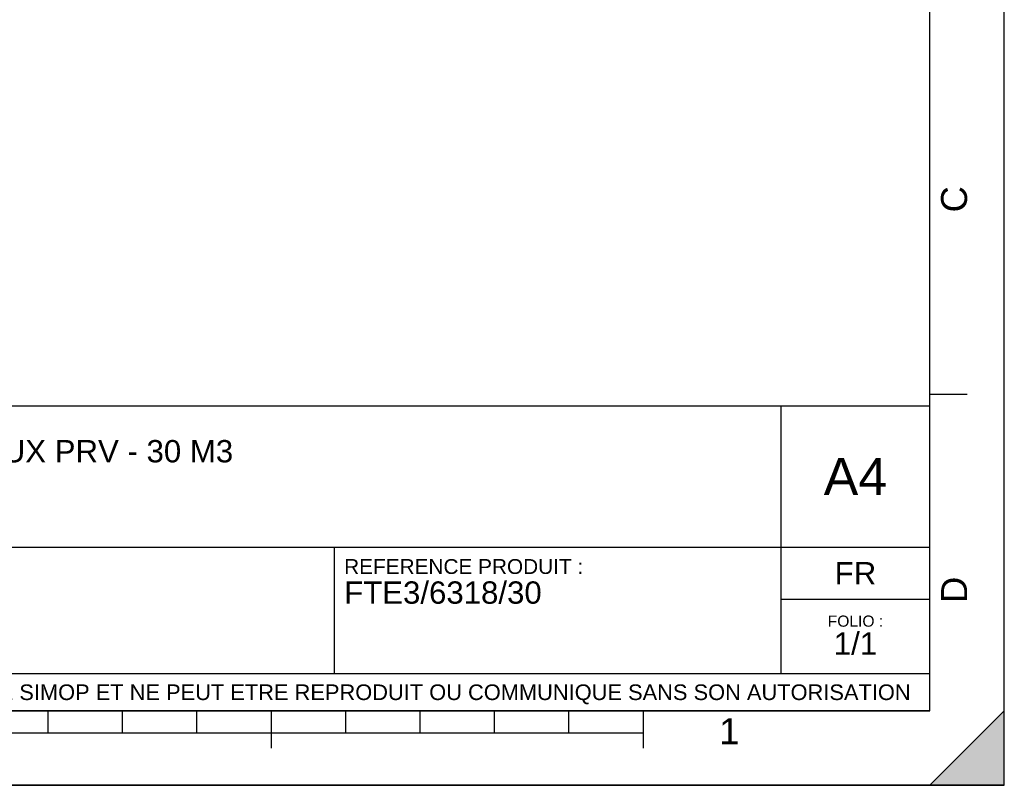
# Model space of a CAD drawing. Header units: millimetres. Extents: x 0 to 297, y 0 to 210.
# Tile 19 of 31: x 165 to 297, y 0 to 103. Entities that reach past the tile are written whole.
import ezdxf

# ---------------------------------------------------------------- set-up
doc = ezdxf.new("R2010")
doc.units = ezdxf.units.MM
doc.header["$LTSCALE"] = 16.335
doc.layers.get('0').update_dxf_attribs({"linetype": 'CONTINUOUS'})
doc.styles.get("Standard").update_dxf_attribs({"font": 'arial.ttf'})
doc.styles.add('TEXTSTYLE_2', font='arial.ttf')

# ---------------------------------------------------------------- blocks, each defined once
blk = doc.blocks.new('MARGEA4_BL0', base_point=(148.51, 105.01))
at = {"color": 7, "linetype": 'Continuous'}
for p, q in [((297.01, 0.01), (297.01, 210.01)), ((297.01, 0.01), (297.01, 210.01)), ((287.01, 10.01), (287.01, 200.01)), ((292.01, 52.51), (287.01, 52.51)), ((287.01, 10.01), (10.01, 10.01)), ((168.51, 7.01), (168.51, 10.01)), ((178.51, 7.01), (178.51, 10.01)), ((188.51, 7.01), (188.51, 10.01)), ((198.51, 5.01), (198.51, 10.01)), ((208.51, 7.01), (208.51, 10.01)), ((218.51, 7.01), (218.51, 10.01)), ((228.51, 7.01), (228.51, 10.01)), ((238.51, 7.01), (238.51, 10.01)), ((248.51, 5.01), (248.51, 10.01)), ((297.01, 10.01), (287.01, 0.01)), ((297.01, 10.01), (287.01, 0.01)), ((297.01, 0.01), (297.01, 10.01)), ((248.51, 7.01), (48.51, 7.01)), ((297.01, 0.01), (0.01, 0.01)), ((297.01, 0.01), (0.01, 0.01)), ((287.01, 0.01), (297.01, 0.01))]:
    blk.add_line(p, q, dxfattribs=at)
blk.add_solid([(297.01, 10.01), (287.01, 0.01), (297.01, 0.01)], dxfattribs=at)
at = {"color": 7, "linetype": 'Continuous', "style": 'TEXTSTYLE_2', "oblique": 0}
for s, p in [('C', (292.01, 77.01)), ('D', (292.01, 24.51))]:
    blk.add_text(s, height=3.5, rotation=90, dxfattribs=at).set_placement(p)
blk.add_text('1', height=3.5, dxfattribs=at).set_placement((258.71, 5.52))
blk = doc.blocks.new('*T6')
at = {"color": 7, "linetype": 'Continuous'}
for p, q in [((0, 0), (0, 41)), ((0, 41), (190, 41)), ((25, 22), (25, 41)), ((170, 5), (170, 41)), ((190, 0), (190, 41)), ((0, 31.5), (25, 31.5)), ((0, 22), (190, 22)), ((110, 5), (110, 22)), ((170, 15), (190, 15)), ((0, 5), (190, 5)), ((0, 0), (190, 0))]:
    blk.add_line(p, q, dxfattribs=at)
at = {"color": 7, "linetype": 'Continuous', "line_spacing_factor": 0.9}
for s, insert, char_height, width, attachment_point in [('ECHELLE :\\P\\H2.5;9:500', (1.28, 39.4), 2, 28.5204, 1), ('TITRE :\\P\\H3.0;FOSSE TOUTES EAUX PRV - 30 M3', (26.28, 39.4), 2, 139.8959, 1), ('A4', (180, 34), 5, 17.0632, 2), ('REFERENCE PRODUIT :\\P\\H3.0;FTE3/6318/30', (111.28, 20.4), 2, 64.1338, 1), ('FR', (180, 20), 3, 11.1524, 2), ('FOLIO :  \\P\\H3.0;1/1', (180, 12.81), 1.5, 17.197, 2), ('CE PLAN EST LA PROPRIETE DE LA SOCIETE SIMOP ET NE PEUT ETRE REPRODUIT OU COMMUNIQUE SANS SON AUTORISATION', (95, 3.55), 2.1, 368.8974, 2)]:
    blk.add_mtext(s, dxfattribs=dict(at, insert=insert, char_height=char_height, width=width, attachment_point=attachment_point))

msp = doc.modelspace()

# ---------------------------------------------------------------- linework, layer by layer
at = {"color": 7, "linetype": 'Continuous'}
for p, q in [((297, 0), (297, 210)), ((297.01, 0.01), (297.01, 200.01)), ((0, 0), (297, 0))]:
    msp.add_line(p, q, dxfattribs=at)

# ---------------------------------------------------------------- block references
msp.add_blockref('MARGEA4_BL0', (148.51, 105.01), dxfattribs=at)
msp.add_blockref('*T6', (97.01, 10.01))

doc.saveas('drawing.dxf')
